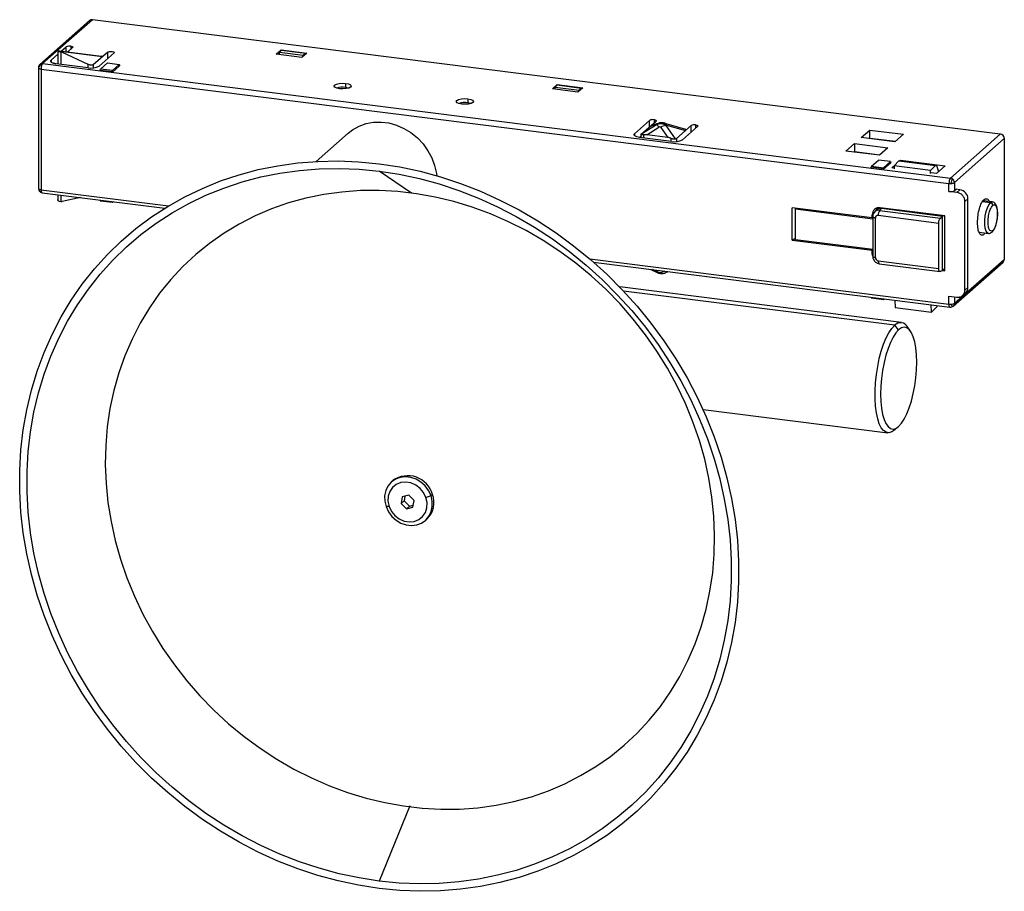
# Paper-space layout '_Dimétrica' of a CAD drawing. Header units: millimetres. Extents: x -111 to 4, y -106 to -4.
import ezdxf

# ---------------------------------------------------------------- set-up
doc = ezdxf.new("R2010")
doc.units = ezdxf.units.MM

psp = doc.layouts.new('_Dimétrica')

# ---------------------------------------------------------------- linework, layer by layer
at = {"color": 7, "linetype": 'Continuous', "lineweight": 25}
for p, q in [((-103.01, -3.75), (-108.84, -8.89)), ((-102.68, -3.65), (-108.51, -8.79)), ((3.58, -17.04), (-102.68, -3.65)), ((-106.3, -7.31), (-105.75, -6.83)), ((-105.75, -7.38), (-105.75, -6.83)), ((-105.23, -6.75), (-105.23, -7.13)), ((-107.51, -8.39), (-106.73, -7.69)), ((-106.73, -7.25), (-106.73, -8.84)), ((-106.72, -7.26), (-106.25, -7.32)), ((-106.39, -7.41), (-106.4, -7.41)), ((-106.4, -7.41), (-106.4, -8.88)), ((-106.32, -7.34), (-106.39, -7.41)), ((-106.25, -7.32), (-101.62, -7.92)), ((-106.16, -7.39), (-106.24, -7.45)), ((-106.24, -7.45), (-103.22, -8.87)), ((-101.51, -7.99), (-106.16, -7.39)), ((-105.55, -7.41), (-105, -6.92)), ((-100.88, -7.44), (-102.58, -8.94)), ((-100.13, -7.53), (-101.9, -9.09)), ((-100.88, -8.19), (-100.88, -7.44)), ((-81.16, -7.68), (-80.6, -7.18)), ((-78.17, -8.06), (-81.16, -7.68)), ((-80.8, -7.46), (-80.88, -7.71)), ((-80.8, -7.46), (-80.54, -7.23)), ((-80.8, -7.46), (-78, -7.81)), ((-80.6, -7.18), (-77.6, -7.56)), ((-80.6, -7.18), (-80.6, -7.28)), ((-80.54, -7.23), (-77.73, -7.58)), ((-77.6, -7.56), (-78.17, -8.06)), ((-78.03, -7.93), (-78, -7.81)), ((-78, -7.81), (-77.73, -7.58)), ((-77.73, -7.67), (-77.73, -7.58)), ((-108.51, -8.79), (-2.25, -22.18)), ((-107.51, -8.39), (-107.51, -8.61)), ((-103.19, -9.29), (-106.93, -8.81)), ((-103.22, -8.87), (-103.22, -9.28)), ((-102.58, -8.94), (-102.58, -9.3)), ((-100.94, -8.7), (-101.75, -9.42)), ((-100.94, -8.7), (-99.54, -8.88)), ((-99.5, -9.04), (-100.39, -9.82)), ((-100.35, -9.6), (-99.54, -8.88)), ((-99.5, -8.94), (-99.54, -8.88)), ((-99.5, -8.94), (-99.5, -9.04)), ((-109.01, -9.26), (-109.01, -23.41)), ((-109.01, -9.27), (-109.01, -9.28)), ((-108.69, -9.42), (-108.69, -23.56)), ((-108.69, -9.42), (-2.43, -22.81)), ((-101.79, -9.55), (-101.75, -9.42)), ((-101.79, -9.55), (-100.39, -9.72)), ((-101.79, -9.64), (-101.79, -9.55)), ((-100.35, -9.6), (-101.75, -9.42)), ((-100.35, -9.6), (-100.39, -9.72)), ((-100.39, -9.82), (-100.39, -9.72)), ((-73.05, -11.11), (-73.05, -11.58)), ((-48.84, -11.75), (-48.28, -11.25)), ((-48.53, -11.53), (-48.27, -11.29)), ((-48.28, -11.25), (-45.29, -11.63)), ((-48.28, -11.25), (-48.28, -11.3)), ((-48.27, -11.29), (-45.46, -11.65)), ((-45.85, -12.13), (-48.84, -11.75)), ((-48.53, -11.53), (-48.6, -11.78)), ((-48.53, -11.53), (-45.73, -11.88)), ((-45.29, -11.63), (-45.85, -12.13)), ((-45.78, -12.06), (-45.73, -11.88)), ((-45.73, -11.88), (-45.46, -11.65)), ((-45.46, -11.78), (-45.46, -11.65)), ((-58.74, -12.91), (-58.74, -13.38)), ((-39.23, -16.99), (-37.46, -15.43)), ((-36.6, -15.9), (-38.48, -17.09)), ((-38.45, -17.05), (-36.71, -15.52)), ((-37.46, -16.18), (-37.46, -15.43)), ((-37.37, -16.1), (-36.53, -15.84)), ((-36.34, -15.75), (-37.23, -16.03)), ((-36.95, -15.35), (-36.95, -15.73)), ((-36.53, -15.84), (-36.6, -15.9)), ((-36.06, -15.79), (-36.02, -15.76)), ((-33.33, -16.46), (-35.67, -15.78)), ((-35.54, -16.04), (-35.47, -15.98)), ((-34.44, -17.6), (-35.54, -16.04)), ((-35.47, -15.98), (-33.25, -16.62)), ((-32.6, -16.04), (-34.33, -17.57)), ((-32.6, -16.8), (-32.6, -16.04)), ((-32.08, -15.96), (-32.08, -16.34)), ((-72.74, -16.92), (-76.5, -20.24)), ((-39.23, -16.99), (-39.23, -17.22)), ((-38.65, -17.42), (-38.48, -17.27)), ((-38.48, -17.09), (-38.48, -17.44)), ((-38.48, -17.09), (-38.48, -17.09)), ((-38.15, -17.48), (-38.15, -17.13)), ((-37.8, -17.12), (-36.38, -16.22)), ((-35.33, -17.43), (-37.8, -17.12)), ((-36.16, -16.25), (-35.33, -17.43)), ((-31.85, -16.14), (-33.62, -17.7)), ((-12.7, -17.44), (-11.69, -16.56)), ((-11.69, -16.56), (-7.76, -17.05)), ((-11.68, -17.51), (-11.69, -16.56)), ((-7.76, -17.05), (-8.77, -17.94)), ((-2.25, -22.18), (3.58, -17.04)), ((-34.91, -17.89), (-38.65, -17.42)), ((-34.97, -17.53), (-34.97, -17.88)), ((-34.33, -17.57), (-34.33, -17.9)), ((-14.48, -19.02), (-13.49, -18.15)), ((-13.49, -18.15), (-9.57, -18.64)), ((-13.49, -18.15), (-13.48, -19.09)), ((-8.77, -17.94), (-12.7, -17.44)), ((-11.75, -17.56), (-11.68, -17.51)), ((-11.68, -17.51), (-8.7, -17.88)), ((-1.78, -22.71), (4.05, -17.57)), ((4.05, -17.57), (4.05, -31.71)), ((-10.56, -19.51), (-14.48, -19.02)), ((-13.53, -19.14), (-13.48, -19.09)), ((-13.48, -19.09), (-10.5, -19.47)), ((-9.57, -18.64), (-10.56, -19.51)), ((-11.49, -20.79), (-10.67, -20.08)), ((-9.27, -20.25), (-10.67, -20.08)), ((-9.23, -20.41), (-10.12, -21.19)), ((-9.27, -20.25), (-10.08, -20.97)), ((-9.27, -20.25), (-9.23, -20.32)), ((-9.23, -20.41), (-9.23, -20.32)), ((-9.13, -20.99), (-8.7, -20.61)), ((-8.29, -20.18), (-8.83, -20.75)), ((-8.29, -20.18), (-3.99, -20.73)), ((-3.92, -20.7), (-8.24, -20.16)), ((-8.19, -20.16), (-8.11, -20.09)), ((-8.11, -20.09), (-2.87, -20.75)), ((-8.11, -20.17), (-8.11, -20.09)), ((-3.99, -20.73), (-4.58, -21.29)), ((-65.33, -23.94), (-69.12, -21.39)), ((-11.49, -20.79), (-11.52, -20.92)), ((-10.12, -21.1), (-11.52, -20.92)), ((-11.52, -21.01), (-11.52, -20.92)), ((-11.49, -20.79), (-10.08, -20.97)), ((-10.12, -21.1), (-10.08, -20.97)), ((-10.12, -21.1), (-10.12, -21.19)), ((-8.83, -21.03), (-9.13, -20.99)), ((-4.58, -21.29), (-8.83, -20.75)), ((-8.83, -20.75), (-8.83, -21.11)), ((-4.58, -21.65), (-4.58, -21.29)), ((-3.9, -21.65), (-4.49, -21.58)), ((-2.87, -20.75), (-3.9, -21.65)), ((-3.85, -20.79), (-3.65, -21.44)), ((-2.43, -23.75), (-2.43, -22.81)), ((-1.78, -22.71), (-1.78, -23.65)), ((-108.69, -23.56), (-93.77, -25.44)), ((-108.58, -23.9), (-94.21, -25.71)), ((-106.73, -24.14), (-106.73, -24.8)), ((-106.4, -24.18), (-106.4, -24.94)), ((-1.49, -23.87), (-2.43, -23.75)), ((-1.78, -23.65), (-1.6, -23.5)), ((-1.14, -23.56), (-1.6, -23.5)), ((-1.49, -23.87), (-1.14, -23.56)), ((-106.4, -24.94), (-106.39, -24.94)), ((-104.09, -24.47), (-106.24, -24.94)), ((-101.79, -24.76), (-101.79, -24.82)), ((-101.79, -24.82), (-100.39, -25)), ((-101.79, -24.82), (-101.75, -24.88)), ((-100.35, -25.06), (-101.75, -24.88)), ((-100.39, -25), (-100.39, -24.94)), ((-100.35, -25.06), (-100.39, -25)), ((-100.35, -25.06), (-100.23, -24.95)), ((-0.56, -24.93), (-0.2, -24.62)), ((-0.56, -35.3), (-0.56, -24.93)), ((-0.2, -34.99), (-0.2, -24.62)), ((2.42, -25.08), (1.5, -24.96)), ((2.65, -24.98), (1.58, -24.85)), ((-11.4, -26.86), (-20.76, -25.68)), ((-20.76, -29.46), (-20.76, -25.68)), ((-20.43, -25.73), (-20.43, -29.23)), ((-20.39, -25.82), (-20.32, -25.74)), ((-11.35, -26.99), (-20.39, -25.82)), ((-20.39, -29.4), (-20.39, -25.82)), ((-11.26, -26.36), (-11.4, -26.49)), ((-11.4, -26.86), (-11.4, -26.49)), ((-11.02, -26.01), (-11.18, -26.21)), ((-10.6, -25.65), (-10.91, -25.9)), ((-10.34, -25.75), (-10.54, -25.97)), ((-10.54, -25.97), (-3.43, -26.89)), ((-2.89, -26.62), (-10.47, -25.66)), ((-10.34, -25.75), (-10.26, -25.69)), ((-3.18, -26.68), (-10.34, -25.75)), ((-8.62, -25.98), (-8.54, -25.9)), ((-6, -26.22), (-6.1, -26.3)), ((-6.1, -26.3), (-6.01, -26.22)), ((-11.35, -26.82), (-11.4, -26.86)), ((-11.35, -26.71), (-11.35, -31.33)), ((-11.04, -31.49), (-11.04, -26.87)), ((-3.63, -27.49), (-10.71, -26.58)), ((-3.63, -32.78), (-3.63, -27.49)), ((-3.43, -26.89), (-3.18, -26.68)), ((-3.08, -26.59), (-3.18, -26.68)), ((-3.18, -33), (-3.18, -26.68)), ((-2.89, -33.03), (-2.89, -26.62)), ((1.11, -28.52), (2.19, -28.66)), ((-20.76, -29.46), (-20.43, -29.23)), ((-20.76, -29.46), (-11.4, -30.63)), ((-20.39, -28.86), (-20.43, -28.86)), ((-20.43, -29), (-20.39, -29)), ((-11.35, -30.57), (-20.39, -29.4)), ((-11.4, -30.63), (-11.35, -30.59)), ((-11.4, -31.01), (-11.4, -30.63)), ((-11.4, -31.01), (-11.35, -30.97)), ((-44.47, -31.65), (-2.43, -36.95)), ((-44.03, -32.04), (-2.31, -37.29)), ((-10.71, -31.87), (-3.63, -32.78)), ((-10.59, -32.21), (-3.47, -33.13)), ((-1.92, -37.17), (3.92, -32.03)), ((-1.78, -36.85), (4.05, -31.71)), ((-37.34, -32.88), (-36.52, -33.27)), ((-36.38, -33.25), (-37.11, -32.91)), ((-35.73, -33.08), (-36.16, -33.28)), ((-35.65, -33.3), (-35.63, -33.3)), ((-35.63, -33.3), (-35.29, -33.14)), ((-3.18, -33), (-3.43, -33.12)), ((-3.18, -33), (-2.89, -32.73)), ((-3.18, -32.99), (-2.89, -33.03)), ((-7.97, -39.1), (-40.97, -34.94)), ((-8.78, -39.42), (-40.51, -35.43)), ((-0.83, -35.93), (-0.48, -35.62)), ((-0.56, -35.3), (-0.2, -34.99)), ((-11.52, -36.19), (-11.52, -36.13)), ((-11.52, -36.19), (-10.12, -36.37)), ((-11.52, -36.19), (-11.49, -36.26)), ((-10.08, -36.43), (-11.49, -36.26)), ((-10.12, -36.31), (-10.12, -36.37)), ((-10.08, -36.43), (-10.12, -36.37)), ((-10.08, -36.43), (-9.96, -36.33)), ((-8.75, -36.48), (-8.74, -37.33)), ((-2.43, -36.01), (-1.49, -36.13)), ((-2.43, -36.95), (-2.43, -36.01)), ((-1.78, -36.09), (-1.78, -36.85)), ((-8.74, -37.33), (-4.48, -37.87)), ((-4.48, -37.87), (-4.49, -37.02)), ((-3.89, -37.32), (-4.48, -37.87)), ((-8.32, -39.95), (-8.78, -39.42)), ((-6.91, -40.13), (-7.26, -39.61)), ((-31.21, -49.28), (-9.6, -52)), ((-8.32, -51.27), (-8.78, -51.68)), ((-67.5, -57.61), (-67.67, -57.76)), ((-66.42, -59.51), (-66.56, -60.3)), ((-65.66, -59.32), (-66.42, -59.51)), ((-66.11, -59.43), (-66.21, -59.98)), ((-65.04, -59.93), (-65.66, -59.32)), ((-65.18, -60.71), (-65.04, -59.93)), ((-63.64, -59.59), (-63.05, -59.37)), ((-62.88, -59.22), (-63.05, -59.37)), ((-67.96, -60.64), (-68.32, -60.65)), ((-66.21, -59.98), (-66.56, -60.3)), ((-66.56, -60.3), (-65.94, -60.9)), ((-66.21, -59.98), (-65.58, -60.59)), ((-65.58, -60.59), (-65.94, -60.9)), ((-65.94, -60.9), (-65.18, -60.71)), ((-65.58, -60.59), (-65.14, -60.48)), ((-63.7, -62.26), (-63.53, -62.11)), ((-65.52, -95.7), (-69.12, -104.49))]:
    psp.add_line(p, q, dxfattribs=at)
at = {"color": 7, "linetype": 'Continuous', "lineweight": 25, "flags": 128}
for points in [[(-105.23, -6.75), (-105.16, -6.76), (-105.1, -6.78), (-105.05, -6.8), (-105.01, -6.82), (-104.98, -6.84), (-104.97, -6.87), (-104.98, -6.9), (-105, -6.92)], [(-106.71, -7.29), (-106.49, -7.32), (-106.32, -7.34)], [(-100.88, -7.44), (-100.8, -7.39), (-100.67, -7.36), (-100.52, -7.35), (-100.37, -7.36), (-100.23, -7.39), (-100.14, -7.43), (-100.11, -7.48), (-100.13, -7.53)], [(-73.76, -11.73), (-74.09, -11.66), (-74.31, -11.55), (-74.4, -11.43), (-74.34, -11.3), (-74.13, -11.19), (-73.81, -11.11), (-73.43, -11.08), (-73.05, -11.11)], [(-73.05, -11.11), (-72.72, -11.17), (-72.49, -11.28), (-72.4, -11.41), (-72.47, -11.54), (-72.67, -11.65), (-72.99, -11.72), (-73.37, -11.75), (-73.76, -11.73)], [(-72.7, -11.65), (-72.72, -11.65), (-73.05, -11.58)], [(-59.44, -13.53), (-59.78, -13.46), (-60, -13.36), (-60.09, -13.23), (-60.03, -13.1), (-59.82, -12.99), (-59.5, -12.92), (-59.12, -12.89), (-58.74, -12.91)], [(-58.74, -12.91), (-58.41, -12.98), (-58.18, -13.08), (-58.09, -13.21), (-58.16, -13.34), (-58.36, -13.45), (-58.68, -13.52), (-59.06, -13.55), (-59.44, -13.53)], [(-58.38, -13.46), (-58.41, -13.45), (-58.74, -13.38)], [(-72.74, -16.92), (-72.23, -16.53), (-71.48, -16.1), (-70.66, -15.81), (-69.79, -15.65), (-68.89, -15.63), (-67.98, -15.74), (-67.09, -15.99), (-66.22, -16.37), (-65.4, -16.87), (-64.65, -17.48), (-63.98, -18.19), (-63.42, -18.98), (-62.96, -19.83), (-62.63, -20.72), (-62.43, -21.64), (-62.39, -21.93)], [(-36.95, -15.35), (-36.88, -15.36), (-36.81, -15.38), (-36.76, -15.4), (-36.72, -15.42), (-36.7, -15.45), (-36.69, -15.47), (-36.69, -15.5), (-36.71, -15.52)], [(-36.34, -15.75), (-36.33, -15.75), (-36.26, -15.73)], [(-35.75, -15.77), (-35.71, -15.77), (-35.67, -15.78)], [(-32.08, -15.96), (-32.01, -15.98), (-31.95, -15.99), (-31.9, -16.01), (-31.86, -16.03), (-31.83, -16.06), (-31.82, -16.08), (-31.83, -16.11), (-31.85, -16.14)], [(-38.65, -17.42), (-38.82, -17.39), (-38.98, -17.35), (-39.11, -17.3), (-39.2, -17.24), (-39.27, -17.18), (-39.29, -17.12), (-39.28, -17.05), (-39.23, -16.99)], [(-69.12, -105.36), (-71.53, -104.99), (-73.92, -104.48), (-76.3, -103.84), (-78.66, -103.06), (-80.98, -102.15), (-83.27, -101.12), (-85.51, -99.95), (-87.69, -98.67), (-89.82, -97.27), (-91.88, -95.76), (-93.86, -94.14), (-95.77, -92.43), (-97.59, -90.61), (-99.31, -88.7), (-100.93, -86.71), (-102.46, -84.65), (-103.87, -82.51), (-105.17, -80.31), (-106.35, -78.05), (-107.41, -75.74), (-108.35, -73.39), (-109.16, -71.01), (-109.83, -68.59), (-110.38, -66.17), (-110.79, -63.73), (-111.06, -61.29), (-111.2, -58.85), (-111.2, -56.43), (-111.06, -54.02), (-110.79, -51.65), (-110.38, -49.32), (-109.83, -47.02), (-109.16, -44.78), (-108.35, -42.6), (-107.41, -40.49), (-106.35, -38.45), (-105.17, -36.49), (-103.87, -34.61), (-102.46, -32.83), (-100.93, -31.15), (-99.31, -29.57), (-97.59, -28.1), (-95.77, -26.74), (-93.86, -25.5), (-91.88, -24.38), (-89.82, -23.39), (-87.69, -22.53), (-85.51, -21.79), (-83.27, -21.2), (-80.98, -20.74), (-78.66, -20.41), (-76.3, -20.23), (-73.92, -20.18), (-71.53, -20.28), (-69.12, -20.51)], [(-69.12, -20.51), (-66.72, -20.88), (-64.32, -21.39), (-61.94, -22.04), (-59.59, -22.82), (-57.26, -23.72), (-54.98, -24.76), (-52.74, -25.92), (-50.55, -27.2), (-48.42, -28.6), (-46.36, -30.11), (-44.38, -31.73), (-42.48, -33.45), (-40.66, -35.27), (-38.94, -37.17), (-37.31, -39.16), (-35.79, -41.23), (-34.38, -43.37), (-33.08, -45.57), (-31.89, -47.83), (-30.83, -50.14), (-29.9, -52.49), (-29.09, -54.87), (-28.41, -57.28), (-27.87, -59.71), (-27.46, -62.15), (-27.18, -64.59), (-27.05, -67.03), (-27.05, -69.45), (-27.18, -71.85), (-27.46, -74.23), (-27.87, -76.56), (-28.41, -78.85), (-29.09, -81.09), (-29.9, -83.27), (-30.83, -85.39), (-31.89, -87.43), (-33.08, -89.39), (-34.38, -91.26), (-35.79, -93.05), (-37.31, -94.73), (-38.94, -96.31), (-40.66, -97.78), (-42.48, -99.14), (-44.38, -100.38), (-46.36, -101.5), (-48.42, -102.49), (-50.55, -103.35), (-52.74, -104.08), (-54.98, -104.68), (-57.26, -105.14), (-59.59, -105.46), (-61.94, -105.65), (-64.32, -105.69), (-66.72, -105.6), (-69.12, -105.36)], [(-69.12, -104.49), (-71.48, -104.13), (-73.82, -103.63), (-76.15, -103), (-78.46, -102.24), (-80.74, -101.35), (-82.98, -100.33), (-85.17, -99.19), (-87.31, -97.94), (-89.4, -96.57), (-91.41, -95.09), (-93.36, -93.5), (-95.22, -91.82), (-97, -90.04), (-98.69, -88.17), (-100.28, -86.22), (-101.77, -84.2), (-103.15, -82.11), (-104.43, -79.95), (-105.59, -77.74), (-106.62, -75.48), (-107.54, -73.17), (-108.33, -70.84), (-109, -68.48), (-109.53, -66.1), (-109.93, -63.71), (-110.2, -61.32), (-110.33, -58.93), (-110.33, -56.56), (-110.2, -54.21), (-109.93, -51.88), (-109.53, -49.6), (-109, -47.35), (-108.33, -45.16), (-107.54, -43.02), (-106.62, -40.95), (-105.59, -38.95), (-104.43, -37.03), (-103.15, -35.2), (-101.77, -33.45), (-100.28, -31.8), (-98.69, -30.25), (-97, -28.81), (-95.22, -27.48), (-93.36, -26.27), (-91.41, -25.17), (-89.4, -24.2), (-87.31, -23.36), (-85.17, -22.64), (-82.98, -22.06), (-80.74, -21.6), (-78.46, -21.29), (-76.15, -21.11), (-73.82, -21.06), (-71.48, -21.16), (-69.12, -21.39)], [(-69.12, -21.39), (-66.77, -21.75), (-64.42, -22.25), (-62.09, -22.88), (-59.78, -23.64), (-57.51, -24.53), (-55.27, -25.55), (-53.07, -26.68), (-50.93, -27.94), (-48.85, -29.31), (-46.83, -30.79), (-44.89, -32.37), (-43.02, -34.06), (-41.25, -35.84), (-39.56, -37.7), (-37.96, -39.65), (-36.47, -41.68), (-35.09, -43.77), (-33.82, -45.93), (-32.66, -48.14), (-31.62, -50.4), (-30.7, -52.7), (-29.91, -55.04), (-29.25, -57.4), (-28.72, -59.78), (-28.31, -62.17), (-28.05, -64.56), (-27.91, -66.94), (-27.91, -69.32), (-28.05, -71.67), (-28.31, -73.99), (-28.72, -76.28), (-29.25, -78.53), (-29.91, -80.72), (-30.7, -82.85), (-31.62, -84.92), (-32.66, -86.92), (-33.82, -88.84), (-35.09, -90.68), (-36.47, -92.43), (-37.96, -94.08), (-39.56, -95.62), (-41.25, -97.06), (-43.02, -98.39), (-44.89, -99.61), (-46.83, -100.7), (-48.85, -101.67), (-50.93, -102.52), (-53.07, -103.24), (-55.27, -103.82), (-57.51, -104.27), (-59.78, -104.59), (-62.09, -104.77), (-64.42, -104.81), (-66.77, -104.72), (-69.12, -104.49)], [(-108.91, -23.71), (-108.9, -23.72), (-108.88, -23.74)], [(-29.94, -61.79), (-30.17, -59.56), (-30.52, -57.33), (-31.01, -55.11), (-31.64, -52.91), (-32.39, -50.73), (-33.26, -48.59), (-34.26, -46.49), (-35.37, -44.45), (-36.61, -42.46), (-37.95, -40.54), (-39.39, -38.69), (-40.93, -36.92), (-42.57, -35.23), (-44.3, -33.65), (-46.1, -32.16), (-47.98, -30.77), (-49.92, -29.5), (-51.93, -28.34), (-53.98, -27.3), (-56.08, -26.39), (-58.22, -25.6), (-60.38, -24.94), (-62.56, -24.41), (-64.76, -24.02), (-66.95, -23.76), (-69.14, -23.65), (-71.32, -23.66), (-73.48, -23.82), (-75.6, -24.11), (-77.69, -24.54), (-79.73, -25.1), (-81.71, -25.8), (-83.64, -26.62), (-85.5, -27.57), (-87.28, -28.64), (-88.97, -29.83), (-90.58, -31.14), (-92.1, -32.55), (-93.51, -34.07), (-94.82, -35.68), (-96.01, -37.39), (-97.09, -39.18), (-98.05, -41.05), (-98.89, -42.99), (-99.6, -45), (-100.18, -47.06), (-100.63, -49.17), (-100.95, -51.32), (-101.13, -53.5), (-101.18, -55.71), (-101.09, -57.93)], [(2.18, -28.66), (2.07, -28.6), (1.92, -28.4), (1.82, -28.07), (1.77, -27.64), (1.77, -27.14), (1.82, -26.62), (1.92, -26.11), (2.07, -25.66), (2.23, -25.31), (2.42, -25.08)], [(2.42, -25.08), (2.6, -24.98), (2.65, -24.98)], [(-11.04, -26.87), (-11.12, -26.86), (-11.19, -26.84), (-11.25, -26.81), (-11.3, -26.79), (-11.34, -26.76), (-11.35, -26.73), (-11.35, -26.71)], [(-11.35, -31.32), (-11.39, -31.2), (-11.4, -31.01)], [(-11.35, -31.33), (-11.35, -31.35), (-11.34, -31.38), (-11.3, -31.41), (-11.25, -31.43), (-11.19, -31.46), (-11.12, -31.48), (-11.04, -31.49)], [(-10.71, -31.87), (-10.7, -31.95), (-10.69, -32.03), (-10.68, -32.09), (-10.66, -32.14), (-10.63, -32.18), (-10.6, -32.2), (-10.59, -32.21)], [(-8.78, -51.68), (-9.13, -51.91), (-9.46, -52), (-9.78, -51.95), (-10.08, -51.76), (-10.35, -51.42), (-10.58, -50.96), (-10.77, -50.37), (-10.92, -49.68), (-11.02, -48.89), (-11.08, -48.03), (-11.08, -47.11), (-11.02, -46.16), (-10.92, -45.2), (-10.77, -44.24), (-10.58, -43.31), (-10.35, -42.44), (-10.08, -41.63), (-9.78, -40.91), (-9.46, -40.29), (-9.13, -39.79), (-8.78, -39.42)], [(-8.32, -39.95), (-8.65, -40.32), (-8.97, -40.81), (-9.28, -41.42), (-9.56, -42.13), (-9.82, -42.93), (-10.03, -43.8), (-10.21, -44.71), (-10.33, -45.64), (-10.41, -46.57), (-10.44, -47.48), (-10.41, -48.34), (-10.33, -49.14), (-10.21, -49.85), (-10.03, -50.45), (-9.82, -50.93), (-9.56, -51.29), (-9.28, -51.5), (-8.97, -51.57), (-8.65, -51.49), (-8.32, -51.27)], [(-8.32, -51.27), (-7.98, -50.9), (-7.66, -50.41), (-7.35, -49.8), (-7.07, -49.09), (-6.82, -48.29), (-6.6, -47.42), (-6.43, -46.51), (-6.3, -45.58), (-6.22, -44.65), (-6.19, -43.74), (-6.22, -42.88), (-6.3, -42.08), (-6.43, -41.38), (-6.6, -40.77), (-6.82, -40.29), (-7.07, -39.93), (-7.35, -39.72), (-7.66, -39.65), (-7.98, -39.73), (-8.32, -39.95)], [(-63.05, -59.37), (-63.33, -58.77), (-63.73, -58.23), (-64.23, -57.78), (-64.8, -57.44), (-65.42, -57.23), (-66.04, -57.16), (-66.65, -57.24), (-67.22, -57.45), (-67.7, -57.79), (-68.09, -58.24), (-68.35, -58.78), (-68.48, -59.39), (-68.47, -60.02), (-68.32, -60.65)], [(-101.09, -57.93), (-100.87, -60.16), (-100.51, -62.39), (-100.02, -64.61), (-99.4, -66.81), (-98.65, -68.99), (-97.77, -71.13), (-96.77, -73.23), (-95.66, -75.27), (-94.43, -77.26), (-93.09, -79.19), (-91.64, -81.04), (-90.1, -82.8), (-88.46, -84.49), (-86.74, -86.08), (-84.93, -87.57), (-83.05, -88.95), (-81.11, -90.22), (-79.1, -91.38), (-77.05, -92.42), (-74.95, -93.34), (-72.81, -94.12), (-70.65, -94.78), (-68.47, -95.31), (-66.28, -95.7), (-64.08, -95.96), (-61.89, -96.08), (-59.71, -96.06), (-57.56, -95.9), (-55.43, -95.61), (-53.35, -95.18), (-51.3, -94.62), (-49.32, -93.92), (-47.39, -93.1), (-45.54, -92.15), (-43.76, -91.08), (-42.06, -89.89), (-40.45, -88.59), (-38.93, -87.17), (-37.52, -85.66), (-36.21, -84.04), (-35.02, -82.33), (-33.94, -80.54), (-32.98, -78.67), (-32.14, -76.73), (-31.43, -74.73), (-30.85, -72.66), (-30.4, -70.55), (-30.08, -68.4), (-29.9, -66.22), (-29.86, -64.01), (-29.94, -61.79)], [(-63.64, -59.59), (-63.92, -59.01), (-64.33, -58.52), (-64.83, -58.13), (-65.41, -57.88), (-66, -57.78), (-66.59, -57.84), (-67.12, -58.05), (-67.56, -58.4), (-67.88, -58.87), (-68.06, -59.43), (-68.09, -60.03), (-67.96, -60.64)], [(-68.32, -60.65), (-68.04, -61.26), (-67.64, -61.8), (-67.15, -62.25), (-66.58, -62.58), (-65.96, -62.79), (-65.33, -62.86), (-64.72, -62.79), (-64.16, -62.58), (-63.67, -62.24), (-63.29, -61.78), (-63.03, -61.24), (-62.9, -60.64), (-62.9, -60.01), (-63.05, -59.37)], [(-67.96, -60.64), (-67.68, -61.21), (-67.27, -61.7), (-66.77, -62.09), (-66.19, -62.34), (-65.59, -62.44), (-65.01, -62.39), (-64.48, -62.17), (-64.03, -61.82), (-63.71, -61.35), (-63.53, -60.79), (-63.51, -60.19), (-63.64, -59.59)]]:
    psp.add_lwpolyline(points, dxfattribs=at)
at = {"color": 7, "linetype": 'Continuous', "lineweight": 25}
for centre, radius, start, end in [((-102.74, -4.06), 0.417, 81.8416, 130.6612), ((-105.38, -7.52), 0.788, 79.2261, 117.8883), ((-106.17, -7.46), 0.137, 119.3729, 130.5984), ((-106.26, -7.41), 0.089, 61.3905, 82.9597), ((-106.2, -7.41), 0.0803, 103.1501, 119.5214), ((-106.3, -7.46), 0.154, 28.5144, 59.2045), ((-108.51, -9.27), 0.5, 131.4096, 180.0095), ((-108.67, -9.32), 0.344, 129.0924, 174.4095), ((-108.49, -9.51), 0.609, 99.4894, 130.2194), ((-108.57, -9.21), 0.417, 81.8416, 130.6612), ((-107.37, -9.41), 1.32, 157.7715, 180.4438), ((-108.26, -9.05), 0.358, 134.9609, 158.0599), ((-102.82, -7.35), 1.97, 259.2261, 297.8883), ((-73.4, -14.14), 2.59, 82.2451, 105.9627), ((-59.09, -15.94), 2.59, 82.2451, 105.9627), ((-37.09, -16.13), 0.788, 79.2261, 117.8883), ((-39.04, -17.86), 3.12, 31.6318, 38.7684), ((-36.13, -16.44), 0.723, 107.2301, 123.752), ((-35.52, -17.14), 1.1, 91.2007, 126.1445), ((-35.78, -16.09), 0.332, 19.8289, 70.2831), ((-32.23, -16.74), 0.788, 79.2261, 117.8883), ((3.51, -17.58), 0.546, 1.0587, 81.7605), ((-34.54, -15.96), 1.97, 259.2261, 297.8883), ((-1.44, -22.75), 0.984, 144.9309, 183.5931), ((-2.32, -22.69), 0.515, 57.5104, 82.4944), ((-4.15, -21.92), 2.15, 335.1029, 344.048), ((-2.93, -22.24), 0.886, 342.4061, 358.6672), ((-2.33, -22.72), 0.547, 1.1224, 58.1757), ((-108.51, -23.41), 0.5, 179.9697, 262.7998), ((-108.75, -23.5), 0.266, 240.2325, 287.9438), ((2.37, -25.4), 0.328, 1.0587, 81.7605), ((-10.59, -26.47), 0.814, 81.3986, 181.4206), ((-10.64, -26.65), 0.696, 81.4074, 140.0172), ((-10.45, -26.48), 0.734, 81.4043, 140.3163), ((-10.05, -26.04), 0.855, 156.078, 170.0993), ((-9.67, -26.53), 1.03, 147.0429, 182.6898), ((-10.75, -26.86), 0.287, 81.2536, 181.5685), ((2.45, -28.32), 0.25, 312.2385, 0.9765), ((-10.65, -31.48), 0.388, 181.0049, 261.4547), ((-36.46, -33.12), 0.157, 249.6033, 302.4899), ((-35.88, -32.73), 0.619, 242.5503, 291.7626), ((-2.25, -36.8), 0.5, 262.8659, 311.7513), ((1.86, -35.04), 4.49, 205.2572, 208.5541), ((-1.92, -37.12), 0.174, 202.8132, 226.3637), ((-8.09, -40.06), 0.938, 28.0559, 137.5826), ((-65.75, -60.02), 2.98, 15.5634, 126.0374), ((-65.33, -60.19), 2.63, 313.0211, 21.6216)]:
    psp.add_arc(centre, radius, start, end, dxfattribs=at)
for points, knots in [([(-106.71, -7.29), (-106.71, -7.29), (-106.72, -7.28), (-106.73, -7.27), (-106.73, -7.26), (-106.72, -7.26), (-106.72, -7.26)], [0, 0, 0, 0, 0.2685673, 0.5234911, 0.7665998, 1, 1, 1, 1]), ([(-106.71, -7.29), (-106.7, -7.3), (-106.69, -7.31), (-106.67, -7.33), (-106.63, -7.35), (-106.59, -7.37), (-106.51, -7.39), (-106.44, -7.4), (-106.4, -7.41)], [0, 0, 0, 0, 0.124861, 0.248723, 0.373316, 0.500341, 0.748746, 1, 1, 1, 1]), ([(-106.93, -8.81), (-106.96, -8.81), (-107.02, -8.8), (-107.1, -8.79), (-107.18, -8.77), (-107.28, -8.74), (-107.39, -8.7), (-107.5, -8.64), (-107.56, -8.58), (-107.58, -8.51), (-107.57, -8.45), (-107.53, -8.41), (-107.51, -8.39)], [0, 0, 0, 0, 0.060207, 0.119952, 0.179772, 0.240205, 0.369849, 0.500127, 0.629745, 0.76005, 0.879849, 1, 1, 1, 1]), ([(-102.58, -8.94), (-102.6, -8.95), (-102.63, -8.97), (-102.72, -8.99), (-102.78, -8.99), (-102.9, -8.97), (-102.97, -8.96), (-103.11, -8.92), (-103.17, -8.9), (-103.22, -8.87)], [0, 0, 0, 0, 0.25, 0.25, 0.5, 0.5, 0.75, 0.75, 1, 1, 1, 1]), ([(-109.01, -9.28), (-109.01, -9.29), (-109, -9.31), (-108.98, -9.33), (-108.94, -9.35), (-108.89, -9.37), (-108.81, -9.4), (-108.73, -9.41), (-108.69, -9.42)], [0, 0, 0, 0, 0.13174, 0.260326, 0.38837, 0.517582, 0.73969, 1, 1, 1, 1]), ([(-37.23, -16.03), (-37.25, -16.04), (-37.31, -16.06), (-37.35, -16.08), (-37.37, -16.1)], [0, 0, 0, 0, 0.346037, 1, 1, 1, 1]), ([(-36.6, -15.9), (-36.57, -15.89), (-36.52, -15.86), (-36.43, -15.83), (-36.34, -15.8), (-36.24, -15.79), (-36.15, -15.79), (-36.09, -15.79), (-36.06, -15.79)], [0, 0, 0, 0, 0.171638, 0.341211, 0.508775, 0.674387, 0.838108, 1, 1, 1, 1]), ([(-36.02, -15.76), (-36.05, -15.76), (-36.11, -15.75), (-36.2, -15.75), (-36.29, -15.76), (-36.38, -15.78), (-36.46, -15.81), (-36.51, -15.83), (-36.53, -15.84)], [0, 0, 0, 0, 0.161222, 0.324381, 0.489665, 0.657249, 0.827306, 1, 1, 1, 1]), ([(-35.63, -15.79), (-35.68, -15.78), (-35.78, -15.75), (-35.95, -15.72), (-36.14, -15.71), (-36.25, -15.73), (-36.3, -15.74)], [0, 0, 0, 0, 0.204595, 0.447566, 0.719155, 1, 1, 1, 1]), ([(-36.06, -15.79), (-36.03, -15.8), (-35.97, -15.81), (-35.88, -15.84), (-35.79, -15.87), (-35.7, -15.92), (-35.62, -15.97), (-35.57, -16.02), (-35.54, -16.04)], [0, 0, 0, 0, 0.161962, 0.325725, 0.491351, 0.658901, 0.828432, 1, 1, 1, 1]), ([(-35.47, -15.98), (-35.5, -15.96), (-35.56, -15.92), (-35.65, -15.87), (-35.74, -15.83), (-35.84, -15.8), (-35.93, -15.78), (-35.99, -15.77), (-36.02, -15.76)], [0, 0, 0, 0, 0.1724847, 0.3424167, 0.5099597, 0.6752849, 0.8385701, 1, 1, 1, 1]), ([(-38.15, -17.13), (-38.17, -17.13), (-38.22, -17.13), (-38.28, -17.13), (-38.34, -17.13), (-38.4, -17.12), (-38.46, -17.1), (-38.47, -17.1), (-38.48, -17.09)], [0, 0, 0, 0, 0.116002, 0.25064, 0.375361, 0.499919, 0.748131, 1, 1, 1, 1]), ([(-37.8, -17.12), (-37.83, -17.12), (-37.88, -17.11), (-37.97, -17.11), (-38.06, -17.12), (-38.12, -17.12), (-38.15, -17.13)], [0, 0, 0, 0, 0.2356804, 0.4802771, 0.7347624, 1, 1, 1, 1]), ([(-33.25, -16.62), (-33.24, -16.61), (-33.21, -16.58), (-33.21, -16.53), (-33.24, -16.49), (-33.3, -16.47), (-33.33, -16.46)], [0, 0, 0, 0, 0.282743, 0.532172, 0.759098, 1, 1, 1, 1]), ([(-34.97, -17.53), (-35.03, -17.51), (-35.15, -17.46), (-35.27, -17.44), (-35.33, -17.43)], [0, 0, 0, 0, 0.519737, 1, 1, 1, 1]), ([(-34.97, -17.53), (-34.95, -17.53), (-34.91, -17.55), (-34.84, -17.57), (-34.76, -17.58), (-34.67, -17.59), (-34.55, -17.6), (-34.48, -17.6), (-34.44, -17.6)], [0, 0, 0, 0, 0.123745, 0.246219, 0.369662, 0.49626, 0.742669, 1, 1, 1, 1]), ([(-8.29, -20.18), (-8.28, -20.17), (-8.26, -20.15), (-8.24, -20.16), (-8.24, -20.16)], [0, 0, 0, 0, 0.71753, 1, 1, 1, 1]), ([(-3.85, -20.79), (-3.87, -20.75), (-3.89, -20.72), (-3.93, -20.69), (-3.96, -20.7), (-3.99, -20.73)], [0, 0, 0, 0, 0.5, 0.5, 1, 1, 1, 1]), ([(-2.43, -22.81), (-2.41, -22.81), (-2.37, -22.82), (-2.31, -22.82), (-2.26, -22.82), (-2.23, -22.82), (-2.21, -22.82), (-2.21, -22.82), (-2.2, -22.82), (-2.2, -22.82), (-2.2, -22.82)], [0, 0, 0, 0, 0.2791529, 0.5317647, 0.7730466, 0.8883786, 0.9447412, 0.9725956, 0.9864407, 1, 1, 1, 1]), ([(-2.2, -22.82), (-2.18, -22.82), (-2.13, -22.82), (-2.07, -22.81), (-2.01, -22.8), (-1.94, -22.78), (-1.85, -22.76), (-1.8, -22.73), (-1.78, -22.71)], [0, 0, 0, 0, 0.118426, 0.234311, 0.351783, 0.468059, 0.715158, 1, 1, 1, 1]), ([(-109.01, -23.41), (-109.01, -23.41), (-109.02, -23.43), (-108.97, -23.48), (-108.87, -23.53), (-108.75, -23.55), (-108.69, -23.56)], [0, 0, 0, 0, 0.025655, 0.350436, 0.675218, 1, 1, 1, 1]), ([(-108.67, -23.76), (-108.66, -23.79), (-108.64, -23.85), (-108.61, -23.89), (-108.58, -23.9), (-108.57, -23.9)], [0, 0, 0, 0, 0.371108, 0.742217, 1, 1, 1, 1]), ([(-2.43, -23.75), (-2.3, -23.77), (-2.16, -23.77), (-1.92, -23.73), (-1.83, -23.7), (-1.78, -23.65)], [0, 0, 0, 0, 0.5, 0.5, 1, 1, 1, 1]), ([(-0.56, -24.93), (-0.56, -24.9), (-0.56, -24.84), (-0.57, -24.75), (-0.59, -24.66), (-0.63, -24.54), (-0.7, -24.39), (-0.82, -24.23), (-0.97, -24.08), (-1.14, -23.98), (-1.31, -23.9), (-1.43, -23.88), (-1.49, -23.87)], [0, 0, 0, 0, 0.060207, 0.119952, 0.179772, 0.240205, 0.369849, 0.500127, 0.629745, 0.76005, 0.879849, 1, 1, 1, 1]), ([(-0.2, -24.62), (-0.2, -24.37), (-0.3, -24.11), (-0.65, -23.72), (-0.89, -23.59), (-1.14, -23.56)], [0, 0, 0, 0, 0.5, 0.5, 1, 1, 1, 1]), ([(-106.71, -24.83), (-106.71, -24.83), (-106.72, -24.81), (-106.73, -24.79), (-106.73, -24.76), (-106.72, -24.74), (-106.72, -24.73)], [0, 0, 0, 0, 0.257429, 0.508218, 0.754866, 1, 1, 1, 1]), ([(0.92, -27.4), (0.93, -27.12), (0.96, -26.57), (1.13, -25.74), (1.38, -25.07), (1.68, -24.64), (1.98, -24.56), (2.18, -24.68), (2.25, -24.9), (2.26, -24.94)], [0, 0, 0, 0, 0.16065, 0.3213, 0.48195, 0.642599, 0.803249, 0.963899, 1, 1, 1, 1]), ([(3.27, -26.34), (3.27, -26.26), (3.26, -26.03), (3.22, -25.68), (3.12, -25.36), (2.97, -25.14), (2.8, -25), (2.68, -25), (2.65, -25)], [0, 0, 0, 0, 0.116417, 0.34279, 0.577893, 0.768628, 0.930467, 1, 1, 1, 1]), ([(2.7, -25.39), (2.75, -25.35), (2.8, -25.32), (2.91, -25.31), (2.97, -25.33), (3.09, -25.46), (3.14, -25.57), (3.22, -25.91), (3.25, -26.13), (3.25, -26.62), (3.22, -26.88), (3.14, -27.35), (3.09, -27.57), (2.97, -27.9), (2.91, -28.03), (2.8, -28.22), (2.75, -28.28), (2.7, -28.32)], [0, 0, 0, 0, 0.125, 0.125, 0.25, 0.25, 0.375, 0.375, 0.5, 0.5, 0.625, 0.625, 0.75, 0.75, 0.875, 0.875, 1, 1, 1, 1]), ([(-11.17, -26.21), (-11.19, -26.23), (-11.28, -26.31), (-11.34, -26.5), (-11.35, -26.65), (-11.35, -26.71)], [0, 0, 0, 0, 0.13829, 0.67331, 1, 1, 1, 1]), ([(2.7, -28.32), (2.65, -28.36), (2.6, -28.39), (2.49, -28.4), (2.43, -28.38), (2.31, -28.25), (2.26, -28.14), (2.18, -27.8), (2.15, -27.58), (2.15, -27.1), (2.18, -26.83), (2.26, -26.36), (2.31, -26.14), (2.43, -25.81), (2.49, -25.68), (2.6, -25.49), (2.65, -25.43), (2.7, -25.39)], [0, 0, 0, 0, 0.125, 0.125, 0.25, 0.25, 0.375, 0.375, 0.5, 0.5, 0.625, 0.625, 0.75, 0.75, 0.875, 0.875, 1, 1, 1, 1]), ([(2.62, -28.51), (2.62, -28.5), (2.7, -28.45), (2.81, -28.28), (2.98, -27.96), (3.12, -27.54), (3.22, -27.07), (3.26, -26.66), (3.27, -26.42), (3.27, -26.34)], [0, 0, 0, 0, 0.006855, 0.159192, 0.347725, 0.535608, 0.71789, 0.898358, 1, 1, 1, 1]), ([(-3.63, -27.49), (-3.63, -27.44), (-3.62, -27.38), (-3.6, -27.26), (-3.59, -27.19), (-3.55, -27.08), (-3.53, -27.03), (-3.48, -26.94), (-3.45, -26.91), (-3.43, -26.89)], [0, 0, 0, 0, 0.25, 0.25, 0.5, 0.5, 0.75, 0.75, 1, 1, 1, 1]), ([(1.79, -28.61), (1.75, -28.66), (1.62, -28.86), (1.38, -28.9), (1.13, -28.69), (0.96, -28.16), (0.93, -27.65), (0.92, -27.4)], [0, 0, 0, 0, 0.083188, 0.312391, 0.541594, 0.770797, 1, 1, 1, 1]), ([(2.18, -28.65), (2.19, -28.65), (2.27, -28.68), (2.45, -28.63), (2.56, -28.55), (2.62, -28.51)], [0, 0, 0, 0, 0.041831, 0.546798, 1, 1, 1, 1]), ([(-11.35, -31.33), (-11.35, -31.42), (-11.33, -31.6), (-11.19, -31.87), (-10.96, -32.09), (-10.74, -32.18), (-10.61, -32.2), (-10.59, -32.21)], [0, 0, 0, 0, 0.195197, 0.441419, 0.699482, 0.943615, 1, 1, 1, 1]), ([(-36.52, -33.27), (-36.45, -33.29), (-36.32, -33.35), (-36.09, -33.38), (-35.86, -33.38), (-35.72, -33.33), (-35.65, -33.3)], [0, 0, 0, 0, 0.237193, 0.486348, 0.742167, 1, 1, 1, 1]), ([(-36.16, -33.28), (-36.19, -33.29), (-36.22, -33.29), (-36.3, -33.28), (-36.34, -33.27), (-36.38, -33.25)], [0, 0, 0, 0, 0.5, 0.5, 1, 1, 1, 1]), ([(-3.43, -33.12), (-3.45, -33.13), (-3.48, -33.13), (-3.53, -33.11), (-3.55, -33.09), (-3.59, -33.03), (-3.6, -32.99), (-3.62, -32.89), (-3.63, -32.84), (-3.63, -32.78)], [0, 0, 0, 0, 0.25, 0.25, 0.5, 0.5, 0.75, 0.75, 1, 1, 1, 1]), ([(-1.49, -36.13), (-1.46, -36.13), (-1.4, -36.13), (-1.32, -36.13), (-1.23, -36.12), (-1.11, -36.1), (-0.97, -36.04), (-0.82, -35.94), (-0.7, -35.8), (-0.62, -35.65), (-0.56, -35.48), (-0.56, -35.36), (-0.56, -35.3)], [0, 0, 0, 0, 0.060207, 0.119952, 0.179772, 0.240205, 0.369849, 0.500127, 0.629745, 0.76005, 0.879849, 1, 1, 1, 1]), ([(-2.2, -36.96), (-2.11, -36.96), (-2.02, -36.95), (-1.87, -36.91), (-1.81, -36.88), (-1.78, -36.85)], [0, 0, 0, 0, 0.5, 0.5, 1, 1, 1, 1]), ([(-1.78, -36.85), (-1.79, -36.9), (-1.79, -36.98), (-1.84, -37.09), (-1.89, -37.14), (-1.92, -37.17)], [0, 0, 0, 0, 0.355587, 0.711173, 1, 1, 1, 1]), ([(-3.89, -37.32), (-3.87, -37.3), (-3.84, -37.27), (-3.81, -37.2), (-3.79, -37.13), (-3.79, -37.11)], [0, 0, 0, 0, 0.361187, 0.734914, 1, 1, 1, 1]), ([(-2.31, -37.29), (-2.31, -37.29), (-2.34, -37.3), (-2.38, -37.25), (-2.42, -37.13), (-2.42, -37.01), (-2.43, -36.95)], [0, 0, 0, 0, 0.028428, 0.352285, 0.676143, 1, 1, 1, 1])]:
    psp.add_open_spline(points, degree=3, knots=knots, dxfattribs=at)
for points in [[(-106.24, -7.45), (-106.26, -7.44), (-106.31, -7.42), (-106.36, -7.41), (-106.39, -7.41)], [(-106.32, -7.34), (-106.29, -7.32), (-106.27, -7.32), (-106.25, -7.32)], [(-106.26, -7.35), (-106.28, -7.35), (-106.3, -7.35), (-106.32, -7.34)], [(-106.16, -7.39), (-106.2, -7.37), (-106.23, -7.36), (-106.26, -7.35)], [(-101.51, -7.99), (-101.47, -7.96), (-101.51, -7.93), (-101.62, -7.92)], [(-38.47, -17.08), (-38.46, -17.07), (-38.46, -17.06), (-38.45, -17.05)], [(-36.16, -16.25), (-36.21, -16.18), (-36.3, -16.17), (-36.38, -16.22)], [(-34.33, -17.57), (-34.35, -17.59), (-34.39, -17.6), (-34.44, -17.6)], [(-108.69, -23.56), (-108.69, -23.64), (-108.68, -23.7), (-108.67, -23.76)], [(-106.71, -24.83), (-106.67, -24.88), (-106.55, -24.92), (-106.4, -24.94)], [(-106.39, -24.94), (-106.36, -24.95), (-106.31, -24.95), (-106.26, -24.94), (-106.24, -24.94)], [(3.92, -32.03), (4, -31.95), (4.05, -31.83), (4.05, -31.71)], [(-0.48, -35.62), (-0.3, -35.47), (-0.2, -35.24), (-0.2, -34.99)], [(-2.43, -36.95), (-2.35, -36.96), (-2.28, -36.96), (-2.2, -36.96)]]:
    psp.add_open_spline(points, degree=3, dxfattribs=at)

doc.saveas('drawing.dxf')
